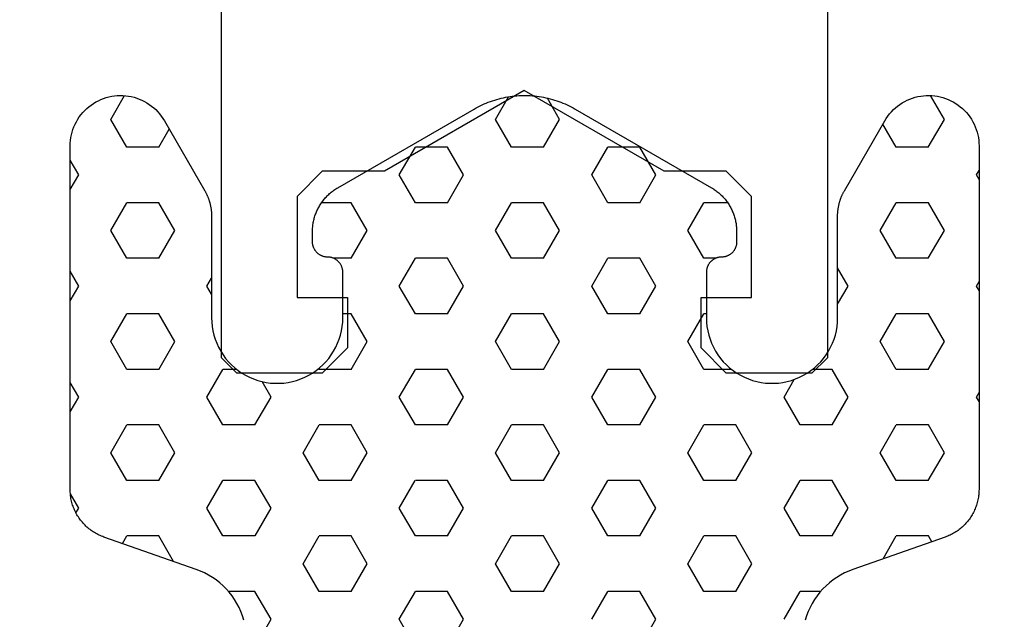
# Model space of a CAD drawing. Extents: x 4615668 to 9294084, y 5325188 to 10688993.
# Tile 34 of 256: x 4635352.97 to 4635354.92, y 5331398.24 to 5331399.43. Entities that reach past the tile are written whole.
import ezdxf

# ---------------------------------------------------------------- set-up
doc = ezdxf.new("R2010")
doc.units = 0
doc.header["$MEASUREMENT"] = 0
doc.layers.add('A_wymiary', color=152, linetype='Continuous', lineweight=5)
doc.layers.add('CrossSectionsProfils', color=7, linetype='Continuous')
doc.styles.add('wewn', font='arial.ttf', dxfattribs={"height": 12})
doc.dimstyles.new('Kopia 1do100 wew', dxfattribs={"dimscale": 0.5, "dimtxt": 8, "dimasz": 15, "dimexe": 20, "dimexo": 0, "dimgap": 5, "dimtad": 1, "dimdec": 0, "dimzin": 9, "dimtxsty": 'wewn', "dimblk": 'ARCHTICK', "dimcen": 3, "dimdle": 20, "dimclrd": 256, "dimclre": 256, "dimclrt": 256, "dimadec": 0, "dimazin": 2, "dimtfac": 1, "dimtdec": 0, "dimtix": 1, "dimtmove": 2, "dimatfit": 3, "dimldrblk": 'NONE', "dimfxl": 0, "dimtvp": 1, "dimtolj": 1, "dimtzin": 0, "dimlwd": 5, "dimlwe": 5, "dimarcsym": 0})

# ---------------------------------------------------------------- blocks, each defined once
blk = doc.blocks.new('K43_0482_X', base_point=(52.501, 1020))
at = {"layer": 'CrossSectionsProfils', "flags": 128}
for points in [[(46.8099, 1000), (48.51093, 1000), (49.00444, 1000.50401), (49.00444, 1001.50153), (48.00692, 1001.50153), (48.00692, 1003.49657), (48.51093, 1004.00058), (49.73945, 1004.00058), (52.51151, 1005.59661), (55.27306, 1004.00058), (56.51208, 1004.00058), (57.00559, 1003.49657), (57.00559, 1001.50153), (56.00807, 1001.50153), (56.00807, 1000.50401), (56.51208, 1000), (58.20261, 1000), (58.50712, 1000.30451), (58.50712, 1034.99717), (59.01113, 1035.50118), (74.59343, 1035.50118)], [(46.50539, 1034.99717), (46.50539, 1000.30451), (46.8099, 1000)]]:
    blk.add_lwpolyline(points, dxfattribs=at)
blk = doc.blocks.new('Hatch84418', base_point=(6053.053, 1361.842))
at = {"layer": 'CrossSectionsProfils'}
for p, q in [((6439.74, 1346.868), (6440.013, 1347.341)), ((6447.36, 1346.868), (6447.603, 1347.29)), ((6448.63, 1346.868), (6448.372, 1347.315)), ((6456.25, 1346.868), (6455.978, 1347.339)), ((6440.058, 1346.318), (6439.74, 1346.868)), ((6440.692, 1346.318), (6440.957, 1346.777)), ((6447.677, 1346.318), (6447.36, 1346.868)), ((6448.312, 1346.318), (6448.63, 1346.868)), ((6455.933, 1346.318), (6456.25, 1346.868)), ((6455.298, 1346.318), (6455.091, 1346.676)), ((6440.057, 1346.318), (6440.692, 1346.318)), ((6445.455, 1345.768), (6445.772, 1346.318)), ((6445.772, 1346.318), (6446.407, 1346.318)), ((6446.725, 1345.768), (6446.408, 1346.318)), ((6447.677, 1346.318), (6448.312, 1346.318)), ((6449.265, 1345.768), (6449.583, 1346.318)), ((6449.583, 1346.318), (6450.217, 1346.318)), ((6450.535, 1345.768), (6450.217, 1346.318)), ((6455.297, 1346.318), (6455.932, 1346.318)), ((6456.885, 1345.768), (6457.053, 1346.06)), ((6439.105, 1345.768), (6439.053, 1345.858)), ((6439.053, 1345.679), (6439.104, 1345.768)), ((6445.772, 1345.218), (6445.455, 1345.768)), ((6446.407, 1345.218), (6446.725, 1345.768)), ((6449.583, 1345.218), (6449.265, 1345.768)), ((6450.217, 1345.218), (6450.535, 1345.768)), ((6457.053, 1345.477), (6456.885, 1345.768)), ((6439.74, 1344.668), (6440.057, 1345.218)), ((6440.057, 1345.218), (6440.692, 1345.218)), ((6441.01, 1344.668), (6440.692, 1345.218)), ((6444.032, 1345.218), (6444.502, 1345.218)), ((6444.82, 1344.669), (6444.503, 1345.219)), ((6445.772, 1345.218), (6446.407, 1345.218)), ((6447.36, 1344.668), (6447.677, 1345.218)), ((6447.677, 1345.218), (6448.312, 1345.218)), ((6448.63, 1344.668), (6448.312, 1345.218)), ((6449.583, 1345.218), (6450.217, 1345.218)), ((6451.17, 1344.668), (6451.487, 1345.218)), ((6451.487, 1345.218), (6452.075, 1345.218)), ((6454.98, 1344.668), (6455.297, 1345.218)), ((6455.297, 1345.218), (6455.932, 1345.218)), ((6456.25, 1344.668), (6455.933, 1345.218)), ((6440.058, 1344.119), (6439.74, 1344.668)), ((6440.692, 1344.118), (6441.01, 1344.668)), ((6444.502, 1344.118), (6444.82, 1344.668)), ((6447.678, 1344.118), (6447.36, 1344.668)), ((6448.312, 1344.118), (6448.63, 1344.668)), ((6451.487, 1344.118), (6451.17, 1344.668)), ((6455.297, 1344.118), (6454.98, 1344.668)), ((6455.933, 1344.118), (6456.25, 1344.668)), ((6440.057, 1344.118), (6440.692, 1344.118)), ((6444.27, 1344.118), (6444.502, 1344.118)), ((6445.455, 1343.569), (6445.772, 1344.119)), ((6445.772, 1344.118), (6446.407, 1344.118)), ((6446.725, 1343.568), (6446.407, 1344.118)), ((6447.677, 1344.118), (6448.312, 1344.118)), ((6449.265, 1343.568), (6449.583, 1344.118)), ((6449.583, 1344.118), (6450.217, 1344.118)), ((6450.535, 1343.568), (6450.217, 1344.118)), ((6451.487, 1344.118), (6451.837, 1344.118)), ((6455.297, 1344.118), (6455.932, 1344.118)), ((6441.645, 1343.568), (6441.854, 1343.93)), ((6456.885, 1343.568), (6457.053, 1343.86)), ((6439.105, 1343.568), (6439.053, 1343.658)), ((6454.345, 1343.568), (6454.253, 1343.727)), ((6439.053, 1343.479), (6439.105, 1343.568)), ((6441.854, 1343.208), (6441.645, 1343.569)), ((6445.773, 1343.019), (6445.455, 1343.569)), ((6446.407, 1343.018), (6446.725, 1343.568)), ((6449.583, 1343.019), (6449.265, 1343.568)), ((6450.217, 1343.018), (6450.535, 1343.568)), ((6454.253, 1343.41), (6454.345, 1343.568)), ((6457.053, 1343.277), (6456.885, 1343.568)), ((6439.74, 1342.469), (6440.057, 1343.019)), ((6440.057, 1343.018), (6440.692, 1343.018)), ((6441.01, 1342.469), (6440.692, 1343.019)), ((6444.454, 1343.018), (6444.502, 1343.018)), ((6444.82, 1342.469), (6444.503, 1343.019)), ((6445.772, 1343.018), (6446.407, 1343.018)), ((6447.36, 1342.469), (6447.677, 1343.018)), ((6447.677, 1343.018), (6448.312, 1343.018)), ((6448.63, 1342.469), (6448.312, 1343.018)), ((6449.583, 1343.018), (6450.217, 1343.018)), ((6451.17, 1342.468), (6451.487, 1343.018)), ((6451.487, 1343.018), (6451.654, 1343.018)), ((6454.98, 1342.468), (6455.297, 1343.018)), ((6455.297, 1343.018), (6455.932, 1343.018)), ((6456.25, 1342.469), (6455.933, 1343.019)), ((6440.058, 1341.919), (6439.74, 1342.469)), ((6440.692, 1341.919), (6441.01, 1342.469)), ((6444.502, 1341.919), (6444.82, 1342.469)), ((6447.677, 1341.919), (6447.36, 1342.469)), ((6448.312, 1341.919), (6448.63, 1342.469)), ((6451.487, 1341.919), (6451.17, 1342.469)), ((6455.297, 1341.919), (6454.98, 1342.469)), ((6455.933, 1341.919), (6456.25, 1342.469)), ((6440.057, 1341.919), (6440.692, 1341.919)), ((6441.645, 1341.369), (6441.962, 1341.919)), ((6441.962, 1341.919), (6442.353, 1341.919)), ((6443.954, 1341.919), (6444.502, 1341.919)), ((6445.455, 1341.369), (6445.772, 1341.918)), ((6445.772, 1341.919), (6446.407, 1341.919)), ((6446.725, 1341.369), (6446.408, 1341.919)), ((6447.677, 1341.919), (6448.312, 1341.919)), ((6449.265, 1341.369), (6449.583, 1341.918)), ((6449.583, 1341.919), (6450.217, 1341.919)), ((6450.535, 1341.369), (6450.217, 1341.919)), ((6451.487, 1341.919), (6452.123, 1341.919)), ((6452.123, 1341.919), (6452.132, 1341.935)), ((6453.754, 1341.919), (6454.027, 1341.919)), ((6454.345, 1341.369), (6454.028, 1341.919)), ((6455.297, 1341.919), (6455.932, 1341.919)), ((6442.915, 1341.369), (6442.713, 1341.719)), ((6453.075, 1341.369), (6453.253, 1341.677)), ((6456.885, 1341.369), (6457.053, 1341.66)), ((6439.105, 1341.369), (6439.053, 1341.459)), ((6439.053, 1341.279), (6439.105, 1341.369)), ((6441.962, 1340.819), (6441.645, 1341.369)), ((6442.597, 1340.819), (6442.915, 1341.369)), ((6445.773, 1340.819), (6445.455, 1341.369)), ((6446.407, 1340.819), (6446.725, 1341.369)), ((6449.583, 1340.819), (6449.265, 1341.369)), ((6450.217, 1340.819), (6450.535, 1341.369)), ((6453.393, 1340.819), (6453.075, 1341.369)), ((6454.027, 1340.819), (6454.345, 1341.369)), ((6457.053, 1341.077), (6456.885, 1341.369)), ((6439.74, 1340.269), (6440.057, 1340.819)), ((6440.057, 1340.819), (6440.692, 1340.819)), ((6441.01, 1340.269), (6440.693, 1340.819)), ((6441.962, 1340.819), (6442.597, 1340.819)), ((6443.55, 1340.269), (6443.867, 1340.819)), ((6443.867, 1340.819), (6444.502, 1340.819)), ((6444.82, 1340.269), (6444.502, 1340.819)), ((6445.772, 1340.819), (6446.407, 1340.819)), ((6447.36, 1340.269), (6447.677, 1340.819)), ((6447.677, 1340.819), (6448.312, 1340.819)), ((6448.63, 1340.269), (6448.312, 1340.819)), ((6449.583, 1340.819), (6450.217, 1340.819)), ((6451.17, 1340.269), (6451.487, 1340.819)), ((6451.487, 1340.819), (6452.123, 1340.819)), ((6452.44, 1340.269), (6452.123, 1340.819)), ((6453.393, 1340.819), (6454.027, 1340.819)), ((6454.98, 1340.269), (6455.297, 1340.819)), ((6455.297, 1340.819), (6455.932, 1340.819)), ((6456.25, 1340.269), (6455.933, 1340.819)), ((6440.058, 1339.719), (6439.74, 1340.269)), ((6440.692, 1339.719), (6441.01, 1340.269)), ((6443.868, 1339.719), (6443.55, 1340.269)), ((6444.502, 1339.719), (6444.82, 1340.269)), ((6447.678, 1339.719), (6447.36, 1340.269)), ((6448.312, 1339.719), (6448.63, 1340.269)), ((6451.487, 1339.719), (6451.17, 1340.269)), ((6452.123, 1339.719), (6452.44, 1340.269)), ((6455.297, 1339.719), (6454.98, 1340.269)), ((6455.933, 1339.719), (6456.25, 1340.269)), ((6440.057, 1339.719), (6440.692, 1339.719)), ((6441.645, 1339.169), (6441.962, 1339.719)), ((6441.962, 1339.719), (6442.597, 1339.719)), ((6442.915, 1339.169), (6442.598, 1339.719)), ((6443.867, 1339.719), (6444.502, 1339.719)), ((6445.455, 1339.169), (6445.772, 1339.719)), ((6445.772, 1339.719), (6446.407, 1339.719)), ((6446.725, 1339.169), (6446.408, 1339.719)), ((6447.677, 1339.719), (6448.312, 1339.719)), ((6449.265, 1339.169), (6449.583, 1339.719)), ((6449.583, 1339.719), (6450.217, 1339.719)), ((6450.535, 1339.169), (6450.218, 1339.719)), ((6451.487, 1339.719), (6452.123, 1339.719)), ((6453.075, 1339.169), (6453.393, 1339.719)), ((6453.393, 1339.719), (6454.027, 1339.719)), ((6454.345, 1339.169), (6454.027, 1339.719)), ((6455.297, 1339.719), (6455.932, 1339.719)), ((6456.885, 1339.169), (6457.049, 1339.453)), ((6441.962, 1338.619), (6441.645, 1339.169)), ((6442.597, 1338.619), (6442.915, 1339.169)), ((6445.772, 1338.619), (6445.455, 1339.169)), ((6446.407, 1338.619), (6446.725, 1339.169)), ((6449.583, 1338.619), (6449.265, 1339.169)), ((6450.217, 1338.619), (6450.535, 1339.169)), ((6453.392, 1338.619), (6453.075, 1339.169)), ((6454.027, 1338.619), (6454.345, 1339.169)), ((6456.938, 1339.077), (6456.885, 1339.169)), ((6439.991, 1338.504), (6440.057, 1338.619)), ((6440.057, 1338.619), (6440.692, 1338.619)), ((6440.954, 1338.166), (6440.692, 1338.619)), ((6441.962, 1338.619), (6442.597, 1338.619)), ((6443.55, 1338.069), (6443.867, 1338.619)), ((6443.867, 1338.619), (6444.502, 1338.619)), ((6444.82, 1338.069), (6444.503, 1338.619)), ((6445.772, 1338.619), (6446.407, 1338.619)), ((6447.36, 1338.069), (6447.677, 1338.619)), ((6447.677, 1338.619), (6448.312, 1338.619)), ((6448.63, 1338.069), (6448.312, 1338.619)), ((6449.583, 1338.619), (6450.217, 1338.619)), ((6451.17, 1338.069), (6451.488, 1338.619)), ((6451.487, 1338.619), (6452.123, 1338.619)), ((6452.44, 1338.069), (6452.123, 1338.619)), ((6453.393, 1338.619), (6454.027, 1338.619)), ((6455.006, 1338.115), (6455.297, 1338.619)), ((6455.297, 1338.619), (6455.932, 1338.619)), ((6456.019, 1338.47), (6455.933, 1338.619)), ((6443.868, 1337.519), (6443.55, 1338.069)), ((6444.502, 1337.519), (6444.82, 1338.069)), ((6447.678, 1337.519), (6447.36, 1338.069)), ((6448.312, 1337.519), (6448.63, 1338.069)), ((6451.488, 1337.519), (6451.17, 1338.069)), ((6452.123, 1337.519), (6452.44, 1338.069)), ((6442.19, 1337.519), (6442.597, 1337.519)), ((6442.915, 1336.969), (6442.598, 1337.519)), ((6443.867, 1337.519), (6444.502, 1337.519)), ((6445.455, 1336.969), (6445.772, 1337.519)), ((6445.772, 1337.519), (6446.407, 1337.519)), ((6446.725, 1336.969), (6446.408, 1337.519)), ((6447.677, 1337.519), (6448.312, 1337.519)), ((6449.265, 1336.969), (6449.583, 1337.519)), ((6449.583, 1337.519), (6450.217, 1337.519)), ((6450.535, 1336.969), (6450.217, 1337.519)), ((6451.487, 1337.519), (6452.123, 1337.519)), ((6453.075, 1336.969), (6453.393, 1337.519)), ((6453.393, 1337.519), (6453.917, 1337.519)), ((6445.773, 1336.42), (6445.455, 1336.969)), ((6449.583, 1336.42), (6449.265, 1336.969)), ((6450.218, 1336.419), (6450.535, 1336.969)), ((6453.393, 1336.419), (6453.075, 1336.969))]:
    blk.add_line(p, q, dxfattribs=at)
blk = doc.blocks.new('121040', base_point=(6448.053, 1341.842))
at = {"layer": 'CrossSectionsProfils', "flags": 128}
blk.add_lwpolyline([(6453.611, 1336.955), (6453.639, 1337.04), (6453.671, 1337.123), (6453.708, 1337.205), (6453.75, 1337.284), (6453.796, 1337.36), (6453.848, 1337.434), (6453.903, 1337.504), (6453.962, 1337.571), (6454.025, 1337.634), (6454.092, 1337.694), (6454.163, 1337.749), (6454.236, 1337.8), (6454.313, 1337.846), (6454.392, 1337.888), (6454.474, 1337.925), (6454.557, 1337.957), (6454.557, 1337.957), (6456.384, 1338.598), (6456.409, 1338.607), (6456.434, 1338.617), (6456.458, 1338.627), (6456.481, 1338.638), (6456.505, 1338.65), (6456.528, 1338.662), (6456.551, 1338.675), (6456.574, 1338.688), (6456.596, 1338.702), (6456.618, 1338.716), (6456.639, 1338.731), (6456.66, 1338.747), (6456.681, 1338.763), (6456.701, 1338.78), (6456.721, 1338.797), (6456.74, 1338.815), (6456.759, 1338.833), (6456.777, 1338.852), (6456.795, 1338.871), (6456.812, 1338.891), (6456.83, 1338.911), (6456.846, 1338.932), (6456.861, 1338.953), (6456.877, 1338.974), (6456.891, 1338.996), (6456.905, 1339.018), (6456.919, 1339.041), (6456.932, 1339.064), (6456.944, 1339.087), (6456.956, 1339.11), (6456.967, 1339.134), (6456.977, 1339.158), (6456.987, 1339.183), (6456.996, 1339.207), (6457.004, 1339.232), (6457.012, 1339.257), (6457.019, 1339.282), (6457.026, 1339.308), (6457.031, 1339.333), (6457.037, 1339.359), (6457.041, 1339.385), (6457.045, 1339.411), (6457.048, 1339.437), (6457.05, 1339.463), (6457.052, 1339.489), (6457.053, 1339.516), (6457.053, 1339.542), (6457.053, 1339.542), (6457.053, 1346.342), (6457.052, 1346.397), (6457.047, 1346.453), (6457.04, 1346.508), (6457.029, 1346.563), (6457.015, 1346.617), (6456.998, 1346.67), (6456.979, 1346.722), (6456.956, 1346.773), (6456.93, 1346.822), (6456.902, 1346.87), (6456.872, 1346.917), (6456.838, 1346.962), (6456.803, 1347.004), (6456.765, 1347.045), (6456.724, 1347.083), (6456.682, 1347.12), (6456.638, 1347.153), (6456.591, 1347.185), (6456.544, 1347.213), (6456.495, 1347.239), (6456.444, 1347.262), (6456.392, 1347.283), (6456.339, 1347.3), (6456.285, 1347.315), (6456.231, 1347.326), (6456.176, 1347.334), (6456.12, 1347.34), (6456.064, 1347.342), (6456.009, 1347.341), (6455.953, 1347.337), (6455.898, 1347.33), (6455.843, 1347.319), (6455.789, 1347.306), (6455.736, 1347.29), (6455.684, 1347.271), (6455.632, 1347.249), (6455.583, 1347.224), (6455.534, 1347.197), (6455.487, 1347.166), (6455.442, 1347.133), (6455.399, 1347.098), (6455.358, 1347.061), (6455.319, 1347.021), (6455.283, 1346.979), (6455.249, 1346.935), (6455.217, 1346.889), (6455.188, 1346.842), (6455.188, 1346.842), (6454.387, 1345.456), (6454.382, 1345.447), (6454.376, 1345.437), (6454.371, 1345.427), (6454.366, 1345.417), (6454.361, 1345.407), (6454.356, 1345.397), (6454.351, 1345.387), (6454.346, 1345.377), (6454.342, 1345.367), (6454.337, 1345.357), (6454.333, 1345.347), (6454.329, 1345.336), (6454.324, 1345.326), (6454.32, 1345.316), (6454.316, 1345.305), (6454.312, 1345.295), (6454.309, 1345.284), (6454.305, 1345.274), (6454.302, 1345.263), (6454.298, 1345.252), (6454.295, 1345.242), (6454.292, 1345.231), (6454.289, 1345.22), (6454.286, 1345.21), (6454.283, 1345.199), (6454.281, 1345.188), (6454.278, 1345.177), (6454.276, 1345.166), (6454.273, 1345.155), (6454.271, 1345.144), (6454.269, 1345.133), (6454.268, 1345.123), (6454.266, 1345.111), (6454.264, 1345.1), (6454.262, 1345.089), (6454.261, 1345.078), (6454.26, 1345.067), (6454.258, 1345.056), (6454.257, 1345.045), (6454.256, 1345.034), (6454.256, 1345.023), (6454.255, 1345.012), (6454.254, 1345.001), (6454.254, 1344.99), (6454.254, 1344.978), (6454.253, 1344.967), (6454.253, 1344.956), (6454.253, 1344.956), (6454.253, 1342.942), (6454.25, 1342.855), (6454.242, 1342.769), (6454.228, 1342.683), (6454.207, 1342.598), (6454.182, 1342.515), (6454.15, 1342.434), (6454.114, 1342.355), (6454.072, 1342.279), (6454.025, 1342.206), (6453.974, 1342.136), (6453.917, 1342.07), (6453.857, 1342.007), (6453.793, 1341.949), (6453.725, 1341.895), (6453.653, 1341.846), (6453.578, 1341.802), (6453.5, 1341.763), (6453.421, 1341.729), (6453.338, 1341.7), (6453.255, 1341.677), (6453.169, 1341.66), (6453.083, 1341.648), (6452.997, 1341.643), (6452.91, 1341.643), (6452.823, 1341.648), (6452.737, 1341.66), (6452.652, 1341.677), (6452.568, 1341.7), (6452.486, 1341.729), (6452.406, 1341.763), (6452.329, 1341.802), (6452.254, 1341.846), (6452.182, 1341.895), (6452.114, 1341.949), (6452.05, 1342.007), (6451.989, 1342.07), (6451.933, 1342.136), (6451.882, 1342.206), (6451.835, 1342.279), (6451.793, 1342.355), (6451.756, 1342.434), (6451.726, 1342.515), (6451.7, 1342.598), (6451.68, 1342.683), (6451.665, 1342.769), (6451.656, 1342.855), (6451.653, 1342.942), (6451.653, 1342.942), (6451.653, 1343.842), (6451.654, 1343.852), (6451.654, 1343.862), (6451.655, 1343.872), (6451.656, 1343.882), (6451.658, 1343.892), (6451.66, 1343.902), (6451.662, 1343.911), (6451.664, 1343.921), (6451.667, 1343.931), (6451.67, 1343.94), (6451.673, 1343.95), (6451.677, 1343.959), (6451.681, 1343.968), (6451.686, 1343.977), (6451.69, 1343.986), (6451.695, 1343.995), (6451.701, 1344.003), (6451.706, 1344.012), (6451.712, 1344.02), (6451.718, 1344.028), (6451.724, 1344.036), (6451.731, 1344.043), (6451.738, 1344.05), (6451.745, 1344.057), (6451.752, 1344.064), (6451.76, 1344.071), (6451.768, 1344.077), (6451.775, 1344.083), (6451.784, 1344.089), (6451.792, 1344.095), (6451.801, 1344.1), (6451.809, 1344.105), (6451.818, 1344.11), (6451.827, 1344.114), (6451.836, 1344.118), (6451.846, 1344.122), (6451.855, 1344.125), (6451.865, 1344.128), (6451.874, 1344.131), (6451.884, 1344.134), (6451.894, 1344.136), (6451.903, 1344.138), (6451.914, 1344.139), (6451.923, 1344.14), (6451.934, 1344.141), (6451.943, 1344.142), (6451.954, 1344.142), (6451.954, 1344.142), (6451.963, 1344.142), (6451.974, 1344.142), (6451.983, 1344.143), (6451.994, 1344.145), (6452.003, 1344.146), (6452.013, 1344.148), (6452.023, 1344.15), (6452.033, 1344.152), (6452.042, 1344.155), (6452.052, 1344.158), (6452.061, 1344.162), (6452.07, 1344.166), (6452.08, 1344.17), (6452.089, 1344.174), (6452.098, 1344.179), (6452.106, 1344.184), (6452.115, 1344.189), (6452.123, 1344.194), (6452.131, 1344.2), (6452.139, 1344.206), (6452.147, 1344.213), (6452.155, 1344.219), (6452.162, 1344.226), (6452.169, 1344.233), (6452.176, 1344.241), (6452.183, 1344.248), (6452.189, 1344.256), (6452.195, 1344.264), (6452.201, 1344.272), (6452.206, 1344.28), (6452.211, 1344.289), (6452.216, 1344.298), (6452.221, 1344.307), (6452.226, 1344.316), (6452.229, 1344.325), (6452.233, 1344.334), (6452.237, 1344.343), (6452.24, 1344.353), (6452.243, 1344.363), (6452.245, 1344.372), (6452.248, 1344.382), (6452.249, 1344.392), (6452.251, 1344.402), (6452.252, 1344.412), (6452.253, 1344.422), (6452.253, 1344.432), (6452.253, 1344.442), (6452.253, 1344.442), (6452.253, 1344.649), (6452.253, 1344.671), (6452.252, 1344.693), (6452.251, 1344.716), (6452.25, 1344.738), (6452.247, 1344.76), (6452.245, 1344.782), (6452.241, 1344.804), (6452.238, 1344.826), (6452.233, 1344.848), (6452.229, 1344.87), (6452.224, 1344.892), (6452.218, 1344.913), (6452.212, 1344.935), (6452.205, 1344.956), (6452.198, 1344.977), (6452.19, 1344.998), (6452.183, 1345.019), (6452.174, 1345.039), (6452.165, 1345.06), (6452.156, 1345.08), (6452.146, 1345.1), (6452.136, 1345.12), (6452.125, 1345.139), (6452.114, 1345.159), (6452.102, 1345.178), (6452.09, 1345.196), (6452.078, 1345.215), (6452.065, 1345.233), (6452.052, 1345.251), (6452.038, 1345.269), (6452.024, 1345.286), (6452.01, 1345.303), (6451.995, 1345.32), (6451.98, 1345.336), (6451.964, 1345.352), (6451.949, 1345.368), (6451.933, 1345.383), (6451.916, 1345.398), (6451.899, 1345.413), (6451.882, 1345.427), (6451.864, 1345.441), (6451.847, 1345.454), (6451.829, 1345.467), (6451.81, 1345.48), (6451.792, 1345.492), (6451.772, 1345.504), (6451.753, 1345.515), (6451.753, 1345.515), (6449.053, 1347.074), (6449.015, 1347.096), (6448.975, 1347.117), (6448.936, 1347.137), (6448.896, 1347.156), (6448.854, 1347.174), (6448.813, 1347.192), (6448.772, 1347.208), (6448.73, 1347.224), (6448.688, 1347.238), (6448.646, 1347.252), (6448.604, 1347.265), (6448.56, 1347.276), (6448.517, 1347.287), (6448.474, 1347.297), (6448.43, 1347.306), (6448.386, 1347.314), (6448.342, 1347.321), (6448.298, 1347.327), (6448.253, 1347.332), (6448.209, 1347.336), (6448.165, 1347.339), (6448.12, 1347.341), (6448.076, 1347.342), (6448.031, 1347.342), (6447.987, 1347.341), (6447.942, 1347.339), (6447.897, 1347.336), (6447.853, 1347.332), (6447.809, 1347.327), (6447.765, 1347.321), (6447.721, 1347.314), (6447.677, 1347.306), (6447.633, 1347.297), (6447.59, 1347.287), (6447.546, 1347.276), (6447.503, 1347.265), (6447.461, 1347.252), (6447.418, 1347.238), (6447.376, 1347.224), (6447.334, 1347.208), (6447.293, 1347.192), (6447.252, 1347.174), (6447.211, 1347.156), (6447.171, 1347.137), (6447.131, 1347.117), (6447.092, 1347.096), (6447.053, 1347.074), (6447.053, 1347.074), (6444.354, 1345.515), (6444.334, 1345.504), (6444.315, 1345.492), (6444.297, 1345.48), (6444.278, 1345.467), (6444.26, 1345.454), (6444.243, 1345.441), (6444.225, 1345.427), (6444.208, 1345.413), (6444.191, 1345.398), (6444.174, 1345.383), (6444.158, 1345.368), (6444.143, 1345.352), (6444.127, 1345.336), (6444.112, 1345.32), (6444.097, 1345.303), (6444.083, 1345.286), (6444.069, 1345.269), (6444.055, 1345.251), (6444.042, 1345.233), (6444.029, 1345.215), (6444.017, 1345.196), (6444.004, 1345.178), (6443.993, 1345.159), (6443.982, 1345.139), (6443.971, 1345.12), (6443.961, 1345.1), (6443.951, 1345.08), (6443.942, 1345.06), (6443.933, 1345.039), (6443.924, 1345.019), (6443.917, 1344.998), (6443.909, 1344.977), (6443.902, 1344.956), (6443.895, 1344.935), (6443.889, 1344.913), (6443.883, 1344.892), (6443.878, 1344.87), (6443.874, 1344.848), (6443.869, 1344.826), (6443.866, 1344.804), (6443.862, 1344.782), (6443.86, 1344.76), (6443.857, 1344.738), (6443.855, 1344.716), (6443.854, 1344.693), (6443.854, 1344.671), (6443.854, 1344.649), (6443.854, 1344.649), (6443.854, 1344.442), (6443.854, 1344.432), (6443.854, 1344.422), (6443.855, 1344.412), (6443.856, 1344.402), (6443.857, 1344.392), (6443.859, 1344.382), (6443.862, 1344.372), (6443.864, 1344.363), (6443.867, 1344.353), (6443.87, 1344.343), (6443.874, 1344.334), (6443.877, 1344.325), (6443.881, 1344.316), (6443.886, 1344.307), (6443.89, 1344.298), (6443.896, 1344.289), (6443.9, 1344.28), (6443.906, 1344.272), (6443.912, 1344.264), (6443.918, 1344.256), (6443.924, 1344.248), (6443.931, 1344.241), (6443.938, 1344.233), (6443.945, 1344.226), (6443.952, 1344.219), (6443.96, 1344.213), (6443.967, 1344.206), (6443.976, 1344.2), (6443.984, 1344.194), (6443.992, 1344.189), (6444, 1344.184), (6444.009, 1344.179), (6444.018, 1344.174), (6444.027, 1344.17), (6444.036, 1344.166), (6444.045, 1344.162), (6444.055, 1344.158), (6444.064, 1344.155), (6444.074, 1344.152), (6444.084, 1344.15), (6444.094, 1344.148), (6444.104, 1344.146), (6444.113, 1344.145), (6444.124, 1344.143), (6444.133, 1344.142), (6444.144, 1344.142), (6444.153, 1344.142), (6444.153, 1344.142), (6444.164, 1344.142), (6444.173, 1344.141), (6444.184, 1344.14), (6444.193, 1344.139), (6444.203, 1344.138), (6444.213, 1344.136), (6444.223, 1344.134), (6444.233, 1344.131), (6444.242, 1344.128), (6444.252, 1344.125), (6444.261, 1344.122), (6444.271, 1344.118), (6444.28, 1344.114), (6444.289, 1344.11), (6444.297, 1344.105), (6444.306, 1344.1), (6444.315, 1344.095), (6444.323, 1344.089), (6444.332, 1344.083), (6444.339, 1344.077), (6444.347, 1344.071), (6444.354, 1344.064), (6444.362, 1344.057), (6444.369, 1344.05), (6444.376, 1344.043), (6444.382, 1344.036), (6444.389, 1344.028), (6444.395, 1344.02), (6444.401, 1344.012), (6444.406, 1344.003), (6444.412, 1343.995), (6444.417, 1343.986), (6444.421, 1343.977), (6444.426, 1343.968), (6444.43, 1343.959), (6444.434, 1343.95), (6444.437, 1343.94), (6444.44, 1343.931), (6444.443, 1343.921), (6444.445, 1343.911), (6444.447, 1343.902), (6444.449, 1343.892), (6444.451, 1343.882), (6444.452, 1343.872), (6444.453, 1343.862), (6444.453, 1343.852), (6444.454, 1343.842), (6444.454, 1343.842), (6444.454, 1342.942), (6444.451, 1342.855), (6444.442, 1342.769), (6444.427, 1342.683), (6444.407, 1342.598), (6444.381, 1342.515), (6444.35, 1342.434), (6444.313, 1342.355), (6444.272, 1342.279), (6444.225, 1342.206), (6444.174, 1342.136), (6444.118, 1342.07), (6444.057, 1342.007), (6443.993, 1341.949), (6443.925, 1341.895), (6443.853, 1341.846), (6443.778, 1341.802), (6443.701, 1341.763), (6443.621, 1341.729), (6443.539, 1341.7), (6443.455, 1341.677), (6443.37, 1341.66), (6443.284, 1341.648), (6443.197, 1341.643), (6443.11, 1341.643), (6443.023, 1341.648), (6442.937, 1341.66), (6442.852, 1341.677), (6442.768, 1341.7), (6442.686, 1341.729), (6442.606, 1341.763), (6442.529, 1341.802), (6442.454, 1341.846), (6442.382, 1341.895), (6442.314, 1341.949), (6442.25, 1342.007), (6442.189, 1342.07), (6442.133, 1342.136), (6442.082, 1342.206), (6442.035, 1342.279), (6441.993, 1342.355), (6441.957, 1342.434), (6441.925, 1342.515), (6441.899, 1342.598), (6441.879, 1342.683), (6441.865, 1342.769), (6441.856, 1342.855), (6441.854, 1342.942), (6441.854, 1342.942), (6441.854, 1344.956), (6441.854, 1344.967), (6441.853, 1344.978), (6441.853, 1344.99), (6441.853, 1345.001), (6441.852, 1345.012), (6441.851, 1345.023), (6441.851, 1345.034), (6441.85, 1345.045), (6441.849, 1345.056), (6441.847, 1345.067), (6441.846, 1345.078), (6441.845, 1345.089), (6441.843, 1345.1), (6441.841, 1345.111), (6441.839, 1345.123), (6441.837, 1345.133), (6441.835, 1345.144), (6441.833, 1345.155), (6441.831, 1345.166), (6441.829, 1345.177), (6441.826, 1345.188), (6441.824, 1345.199), (6441.821, 1345.21), (6441.818, 1345.22), (6441.815, 1345.231), (6441.812, 1345.242), (6441.809, 1345.252), (6441.805, 1345.263), (6441.802, 1345.274), (6441.798, 1345.284), (6441.794, 1345.295), (6441.791, 1345.305), (6441.787, 1345.316), (6441.783, 1345.326), (6441.778, 1345.336), (6441.774, 1345.347), (6441.77, 1345.357), (6441.765, 1345.367), (6441.761, 1345.377), (6441.756, 1345.387), (6441.751, 1345.397), (6441.746, 1345.407), (6441.741, 1345.417), (6441.736, 1345.427), (6441.73, 1345.437), (6441.725, 1345.447), (6441.719, 1345.456), (6441.719, 1345.456), (6440.919, 1346.842), (6440.89, 1346.889), (6440.858, 1346.935), (6440.824, 1346.979), (6440.788, 1347.021), (6440.749, 1347.061), (6440.708, 1347.098), (6440.665, 1347.133), (6440.619, 1347.166), (6440.573, 1347.197), (6440.524, 1347.224), (6440.474, 1347.249), (6440.423, 1347.271), (6440.371, 1347.29), (6440.317, 1347.306), (6440.264, 1347.319), (6440.209, 1347.33), (6440.153, 1347.337), (6440.098, 1347.341), (6440.042, 1347.342), (6439.987, 1347.34), (6439.931, 1347.334), (6439.876, 1347.326), (6439.822, 1347.315), (6439.768, 1347.3), (6439.715, 1347.283), (6439.663, 1347.262), (6439.612, 1347.239), (6439.563, 1347.213), (6439.515, 1347.185), (6439.469, 1347.153), (6439.425, 1347.12), (6439.383, 1347.083), (6439.342, 1347.045), (6439.304, 1347.004), (6439.269, 1346.962), (6439.235, 1346.917), (6439.205, 1346.87), (6439.176, 1346.822), (6439.151, 1346.773), (6439.128, 1346.722), (6439.109, 1346.67), (6439.092, 1346.617), (6439.078, 1346.563), (6439.067, 1346.508), (6439.06, 1346.453), (6439.055, 1346.397), (6439.053, 1346.342), (6439.053, 1346.342), (6439.053, 1339.542), (6439.054, 1339.516), (6439.055, 1339.489), (6439.057, 1339.463), (6439.059, 1339.437), (6439.062, 1339.411), (6439.066, 1339.385), (6439.07, 1339.359), (6439.075, 1339.333), (6439.081, 1339.308), (6439.088, 1339.282), (6439.095, 1339.257), (6439.103, 1339.232), (6439.111, 1339.207), (6439.12, 1339.183), (6439.13, 1339.158), (6439.14, 1339.134), (6439.151, 1339.11), (6439.163, 1339.087), (6439.175, 1339.064), (6439.188, 1339.041), (6439.202, 1339.018), (6439.215, 1338.996), (6439.23, 1338.974), (6439.245, 1338.953), (6439.261, 1338.932), (6439.277, 1338.911), (6439.294, 1338.891), (6439.312, 1338.871), (6439.329, 1338.852), (6439.348, 1338.833), (6439.367, 1338.815), (6439.386, 1338.797), (6439.406, 1338.78), (6439.426, 1338.763), (6439.446, 1338.747), (6439.467, 1338.731), (6439.489, 1338.716), (6439.511, 1338.702), (6439.533, 1338.688), (6439.556, 1338.675), (6439.579, 1338.662), (6439.602, 1338.65), (6439.625, 1338.638), (6439.649, 1338.627), (6439.673, 1338.617), (6439.698, 1338.607), (6439.723, 1338.598), (6439.723, 1338.598), (6441.55, 1337.957), (6441.633, 1337.925), (6441.715, 1337.888), (6441.794, 1337.846), (6441.871, 1337.8), (6441.944, 1337.749), (6442.014, 1337.694), (6442.082, 1337.634), (6442.145, 1337.571), (6442.204, 1337.504), (6442.259, 1337.434), (6442.311, 1337.36), (6442.357, 1337.284), (6442.399, 1337.205), (6442.436, 1337.123), (6442.468, 1337.04), (6442.496, 1336.955)], dxfattribs=at)
at = {"layer": 'CrossSectionsProfils'}
blk.add_blockref('Hatch84418', (6053.053, 1361.842), dxfattribs=at)
blk = doc.blocks.new('_ArchTick')
at = {"color": 0, "linetype": 'ByBlock', "const_width": 0.15}
blk.add_lwpolyline([(-0.5, -0.5), (0.5, 0.5)], dxfattribs=at)
blk = doc.blocks.new('*D5553')
at = {"layer": 'A_wymiary', "lineweight": 5, "ltscale": 40}
for p, q in [((4635300.4677, 5331391.1035), (4635300.4677, 5331343.6035)), ((4635356.4665, 5331391.1035), (4635356.4665, 5331343.6035)), ((4635290.4677, 5331353.6035), (4635366.4665, 5331353.6035))]:
    blk.add_line(p, q, dxfattribs=at)
at = {"layer": 'Defpoints', "color": 0}
for p in [(4635300.4677, 5331405.9973), (4635356.4665, 5331405.9973), (4635356.4665, 5331353.6035)]:
    blk.add_point(p, dxfattribs=at)
at = {"layer": 'A_wymiary', "linetype": 'ByBlock', "lineweight": 5, "xscale": 7.5, "yscale": 7.5, "zscale": 7.5, "rotation": 180}
blk.add_blockref('_ArchTick', (4635300.4677, 5331353.6035), dxfattribs=at)
at = {"layer": 'A_wymiary', "linetype": 'ByBlock', "lineweight": 5, "xscale": 7.5, "yscale": 7.5, "zscale": 7.5}
blk.add_blockref('_ArchTick', (4635356.4665, 5331353.6035), dxfattribs=at)
at = {"layer": 'A_wymiary', "ltscale": 40, "insert": (4635328.4671, 5331362.2304), "char_height": 12, "attachment_point": 5, "style": 'wewn'}
blk.add_mtext('\\A1;56', dxfattribs=at)
blk = doc.blocks.new('_None')

msp = doc.modelspace()

# ---------------------------------------------------------------- block references
at = {"layer": 'CrossSectionsProfils', "xscale": 0.1, "yscale": -0.1, "zscale": 0.1, "rotation": 180}
for name, p in [('K43_0482_X', (4635353.9664, 5331400.7251)), ('K43_0482_X', (4635353.9664, 5331400.7251)), ('121040', (4635353.9664, 5331398.7251)), ('121040', (4635353.9664, 5331398.7251))]:
    msp.add_blockref(name, p, dxfattribs=at)

# ---------------------------------------------------------------- dimensions: what is measured, and where the dimension line sits
at = {"layer": 'A_wymiary', "ltscale": 40}
dim = msp.add_linear_dim(base=(4635356.4665, 5331353.6035), p1=(4635300.4677, 5331405.9973), p2=(4635356.4665, 5331405.9973), dimstyle='Kopia 1do100 wew', override={"dimtxsty": 'wewn', "dimldrblk": 'None'}, dxfattribs=at)
dim.commit()
dim.dimension.update_dxf_attribs({"geometry": '*D5553', "text_midpoint": (4635328.4671, 5331362.2304)})

doc.saveas('drawing.dxf')
